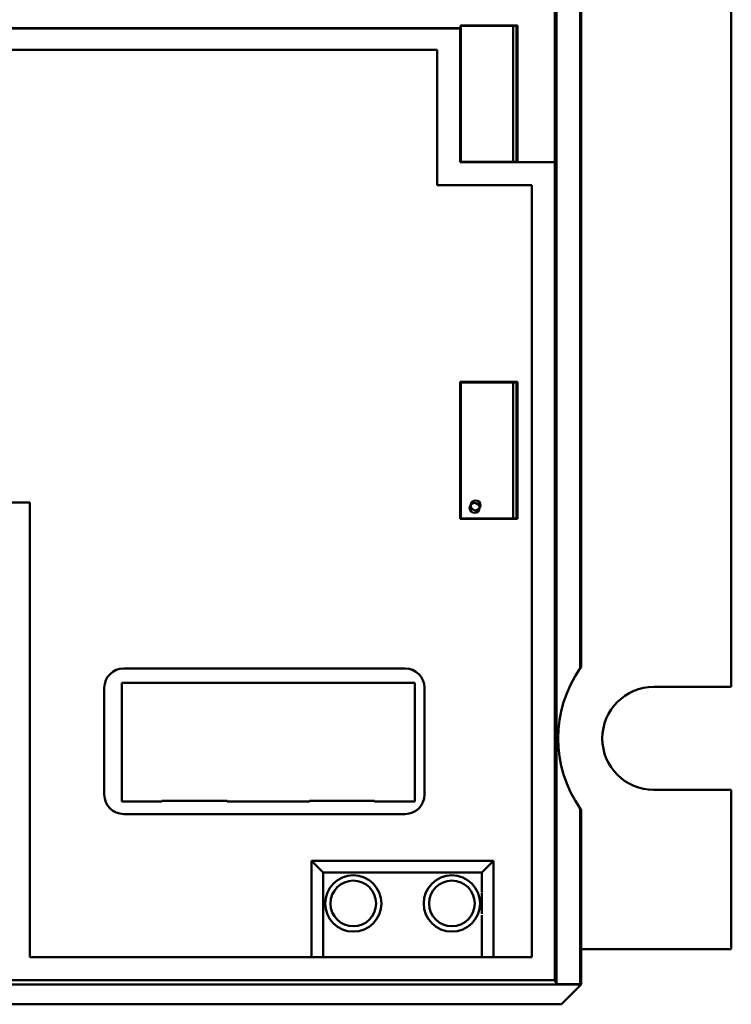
# Model space of a CAD drawing. Header units: millimetres. Extents: x 71 to 288, y 86 to 236.
# Tile 5 of 8: x 135 to 171, y 86 to 137. Entities that reach past the tile are written whole.
import ezdxf

# ---------------------------------------------------------------- set-up
doc = ezdxf.new("R2010")
doc.units = ezdxf.units.MM
doc.layers.add('Arêtes visibles(celduc)', color=7, linetype='Continuous', lineweight=50)

msp = doc.modelspace()

# ---------------------------------------------------------------- linework, layer by layer
at = {"layer": 'Arêtes visibles(celduc)'}
for p, q in [((162.231, 160.128), (162.231, 87.255)), ((171.237, 102.541), (171.237, 144.841)), ((163.452, 103.508), (163.452, 143.874)), ((163.497, 143.834), (163.497, 103.549)), ((162.146, 139.756), (162.148, 129.569)), ((85.277, 136.462), (157.274, 136.462)), ((85.287, 136.452), (157.263, 136.452)), ((157.263, 136.452), (157.274, 136.462)), ((157.263, 129.557), (157.263, 136.452)), ((157.293, 136.586), (157.273, 136.606)), ((157.274, 136.462), (157.273, 136.606)), ((157.273, 136.606), (160.212, 136.606)), ((157.293, 136.586), (157.293, 129.586)), ((160.193, 136.586), (157.293, 136.586)), ((159.987, 129.586), (159.987, 136.586)), ((159.987, 129.586), (159.987, 136.586)), ((160.161, 136.586), (160.161, 129.586)), ((160.193, 136.586), (160.212, 136.606)), ((160.193, 129.586), (160.193, 136.586)), ((160.21, 129.569), (160.212, 136.606)), ((135.659, 135.353), (86.464, 135.353)), ((135.665, 135.348), (86.469, 135.348)), ((135.659, 135.353), (156.086, 135.353)), ((156.081, 135.348), (135.665, 135.348)), ((156.081, 135.348), (156.086, 135.353)), ((156.081, 128.375), (156.081, 135.348)), ((156.086, 128.38), (156.086, 135.353)), ((157.293, 129.586), (157.263, 129.557)), ((157.263, 129.557), (162.141, 129.557)), ((157.293, 129.586), (160.193, 129.586)), ((160.193, 129.586), (160.21, 129.569)), ((160.21, 129.569), (162.148, 129.569)), ((162.148, 129.569), (162.141, 129.557)), ((162.141, 129.557), (162.141, 87.434)), ((156.081, 128.375), (156.086, 128.38)), ((160.949, 128.375), (156.081, 128.375)), ((160.954, 128.38), (156.086, 128.38)), ((160.954, 128.38), (160.949, 128.375)), ((160.949, 88.626), (160.949, 128.375)), ((160.954, 128.38), (160.954, 88.626)), ((157.268, 118.242), (160.217, 118.242)), ((157.293, 118.217), (157.268, 118.242)), ((157.268, 111.193), (157.268, 118.242)), ((160.193, 118.217), (157.293, 118.217)), ((157.293, 118.217), (157.293, 111.217)), ((159.987, 111.217), (159.987, 118.217)), ((159.987, 111.217), (159.987, 118.217)), ((160.161, 118.217), (160.161, 111.217)), ((160.193, 118.217), (160.217, 118.242)), ((160.193, 111.217), (160.193, 118.217)), ((160.217, 118.242), (160.217, 111.193)), ((135.09, 112.029), (86.469, 112.029)), ((86.474, 112.035), (135.095, 112.035)), ((135.095, 112.035), (135.09, 112.029)), ((135.09, 88.626), (135.09, 112.029)), ((135.095, 112.035), (135.095, 88.626)), ((157.293, 111.217), (157.268, 111.193)), ((160.217, 111.193), (157.268, 111.193)), ((157.293, 111.217), (160.193, 111.217)), ((160.193, 111.217), (160.217, 111.193)), ((139.926, 103.496), (154.426, 103.496)), ((138.926, 96.996), (138.926, 102.496)), ((139.826, 96.646), (139.826, 102.746)), ((139.826, 102.746), (154.926, 102.746)), ((154.926, 102.746), (154.926, 96.646)), ((155.426, 102.496), (155.426, 96.996)), ((167.237, 102.541), (171.237, 102.541)), ((171.237, 97.241), (167.237, 97.241)), ((171.237, 89.041), (171.237, 97.241)), ((141.895, 96.646), (139.826, 96.646)), ((141.895, 96.646), (141.895, 96.677)), ((141.895, 96.677), (145.256, 96.677)), ((145.256, 96.677), (145.256, 96.646)), ((149.495, 96.646), (145.256, 96.646)), ((149.495, 96.646), (149.495, 96.677)), ((149.495, 96.677), (152.856, 96.677)), ((152.856, 96.677), (152.856, 96.646)), ((154.926, 96.646), (152.856, 96.646)), ((154.426, 95.996), (139.926, 95.996)), ((163.452, 87.234), (163.452, 96.274)), ((163.497, 96.234), (163.497, 87.234)), ((158.987, 93.591), (149.607, 93.591)), ((150.207, 92.991), (149.607, 93.591)), ((149.607, 93.591), (149.607, 88.626)), ((158.387, 92.991), (158.987, 93.591)), ((158.987, 88.626), (158.987, 93.591)), ((150.207, 92.991), (158.387, 92.991)), ((150.207, 88.626), (150.207, 92.991)), ((158.387, 91.955), (158.387, 92.991)), ((158.387, 90.862), (158.387, 91.92)), ((158.387, 88.626), (158.387, 90.793)), ((171.237, 89.041), (163.497, 89.041)), ((160.954, 88.626), (135.09, 88.626)), ((163.488, 87.216), (133.437, 87.216)), ((133.994, 87.434), (162.141, 87.434)), ((162.141, 87.434), (162.231, 87.255)), ((162.231, 87.255), (163.452, 87.234)), ((163.452, 87.234), (163.497, 87.234)), ((163.497, 87.234), (163.488, 87.216)), ((163.488, 87.199), (163.488, 87.216)), ((163.488, 87.199), (162.48, 86.199)), ((131.751, 86.199), (162.48, 86.199))]:
    msp.add_line(p, q, dxfattribs=at)
for centre, radius in [((158.057, 111.887), 0.254), ((158.005, 111.76), 0.254), ((151.757, 91.391), 1.45), ((156.837, 91.391), 1.45), ((151.757, 91.391), 1.175), ((156.837, 91.391), 1.175)]:
    msp.add_circle(centre, radius, dxfattribs=at)
for centre, radius, start, end in [((139.926, 102.496), 1, 90, 180), ((154.426, 102.496), 1, 0, 90), ((166.737, 99.891), 4.886, 131.5305, 132.2461), ((167.237, 99.891), 2.65, 90, 270), ((139.926, 96.996), 1, 180, 270), ((154.426, 96.996), 1, 270, 0), ((166.737, 99.891), 4.886, 227.7539, 228.4695)]:
    msp.add_arc(centre, radius, start, end, dxfattribs=at)
msp.add_ellipse((169.695, 99.891), major_axis=(7.386, 0), ratio=0.91629, start_param=2.577798, end_param=3.705387, dxfattribs=at)

doc.saveas('drawing.dxf')
